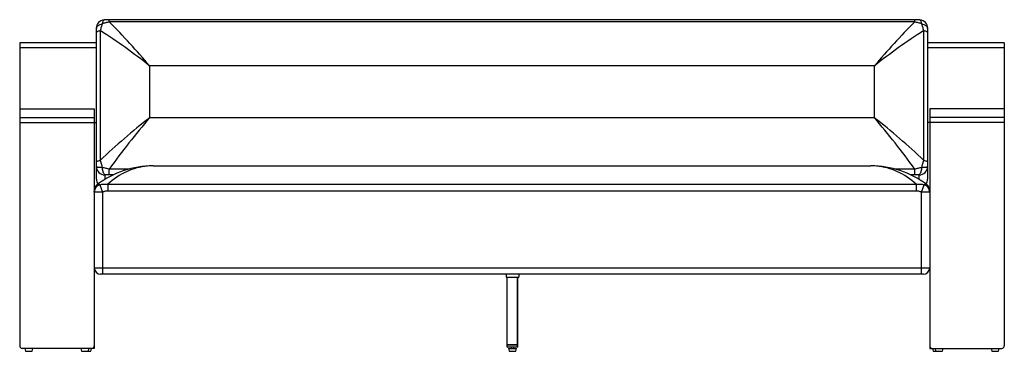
# Model space of a CAD drawing. Header units: millimetres. Extents: x -1169 to 1169, y -440 to 347.
import ezdxf

# ---------------------------------------------------------------- set-up
doc = ezdxf.new("R2010")
doc.units = ezdxf.units.MM

msp = doc.modelspace()

# ---------------------------------------------------------------- linework, layer by layer
at = {"color": 7, "linetype": 'Continuous', "lineweight": 25}
for p, q in [((956.4, 346.9), (-956.4, 346.9)), ((956.4, 341.5), (-956.4, 341.5)), ((-987, 8.8), (-987, 316.6)), ((-977.6, 321), (-977.6, 13.1)), ((977.6, 13.1), (977.6, 321)), ((987, 316.6), (987, 8.8)), ((-987, 292), (-1169, 292)), ((-1169, 292), (-1169, -427)), ((1169, 292), (987, 292)), ((1169, 292), (1169, -427)), ((-860.5, 237.1), (-860.5, 114.5)), ((860.5, 237.1), (-860.5, 237.1)), ((860.5, 114.5), (860.5, 237.1)), ((-1169, 135), (-992, 135)), ((-992, 135), (-992, -59.6)), ((1169, 135), (992, 135)), ((992, 135), (992, -59.6)), ((-1169, 115), (-992, 115)), ((-1169, 103), (-987, 103)), ((-860.5, 114.5), (860.5, 114.5)), ((1169, 103), (987, 103)), ((1169, 115), (992, 115)), ((-852.4, 0), (852.4, 0)), ((-987, -31.7), (-987, -2)), ((-956.4, -20.9), (-956.4, -7.4)), ((956.4, -20.9), (956.4, -7.4)), ((987, -2), (987, -31.7)), ((-979, -44.8), (-972, -62.2)), ((-960, -43.7), (-960, -59.7)), ((-960, -43.7), (960, -43.7)), ((960, -43.7), (960, -59.7)), ((972, -62.2), (979, -44.8)), ((-992, -62.2), (-992, -433)), ((-972, -62.2), (-992, -62.2)), ((-972, -62.2), (-972, -257)), ((960, -59.7), (-960, -59.7)), ((972, -257), (972, -62.2)), ((992, -62.2), (972, -62.2)), ((992, -62.2), (992, -433)), ((-992, -242), (992, -242)), ((977, -257), (-977, -257)), ((-14, -257), (-14, -264)), ((16, -257), (16, -264)), ((992, -243.2), (992, -243.2)), ((-14, -264), (16, -264)), ((-11.5, -425), (-11.5, -264)), ((-11.1, -425), (-11.1, -264)), ((13.1, -425), (13.1, -264)), ((13.5, -425), (13.5, -264)), ((-992, -433), (-1163, -433)), ((-1156.5, -433), (-1155, -440)), ((-1155, -440), (-1139, -440)), ((-1139, -440), (-1137.5, -433)), ((-1023.5, -433), (-1022, -440)), ((-1022, -440), (-1000, -440)), ((-1006, -440), (-1004.5, -433)), ((-1000, -440), (-998.5, -433)), ((13.5, -425), (-11.5, -425)), ((-11.5, -429.5), (-11.5, -425.5)), ((13.5, -425.5), (-11.5, -425.5)), ((-11.5, -429.5), (13.5, -429.5)), ((-11.1, -429.5), (-11.1, -425.5)), ((13, -430), (-11, -430)), ((-8.5, -433), (-7, -440)), ((-8.5, -433), (10.5, -433)), ((-7, -440), (9, -440)), ((-2, -430), (-2, -433)), ((4, -433), (4, -430)), ((9, -440), (10.5, -433)), ((13.1, -429.5), (13.1, -425.5)), ((13.5, -429.5), (13.5, -425.5)), ((992, -433), (1163, -433)), ((998.5, -433), (1000, -440)), ((1000, -440), (1022, -440)), ((1004.5, -433), (1006, -440)), ((1022, -440), (1023.5, -433)), ((1137.5, -433), (1139, -440)), ((1139, -440), (1155, -440)), ((1155, -440), (1156.5, -433))]:
    msp.add_line(p, q, dxfattribs=at)
at = {"color": 8, "linetype": 'Continuous', "lineweight": 25}
for p, q in [((-956.4, 341.5), (-956.4, 346.9)), ((956.4, 341.5), (956.4, 346.9)), ((-987, 280.2), (-1169, 280.2)), ((1169, 280.2), (987, 280.2)), ((-967, -21.3), (-967, -32.2)), ((-956.4, -7.4), (-909.1, -7.4)), ((-945.8, -20.9), (-956.4, -20.9)), ((909.1, -7.4), (956.4, -7.4)), ((956.4, -20.9), (945.8, -20.9)), ((967, -32.2), (967, -21.3))]:
    msp.add_line(p, q, dxfattribs=at)
at = {"color": 7, "linetype": 'Continuous', "lineweight": 25, "flags": 128}
for points in [[(-987, 326.4), (-986.8, 328), (-986.2, 329.5), (-985.3, 330.9), (-983.9, 332.3), (-982.3, 333.5), (-980.3, 334.7), (-978.1, 335.6), (-975.7, 336.4), (-973.1, 336.9)], [(973.1, 336.9), (975.7, 336.4), (978.1, 335.6), (980.3, 334.7), (982.3, 333.5), (983.9, 332.3), (985.3, 330.9), (986.2, 329.5), (986.8, 328), (987, 326.4)], [(-987, 316.6), (-986.8, 317.2), (-986.4, 317.9), (-985.6, 318.5), (-984.5, 319.1), (-983.2, 319.6), (-981.5, 320.1), (-979.7, 320.6), (-977.6, 321)], [(977.6, 321), (979.7, 320.6), (981.5, 320.1), (983.2, 319.6), (984.5, 319.1), (985.6, 318.5), (986.4, 317.9), (986.8, 317.2), (987, 316.6)], [(-987, 8.8), (-986.8, 9.4), (-986.4, 10), (-985.6, 10.7), (-984.5, 11.3), (-983.2, 11.8), (-981.5, 12.3), (-979.7, 12.8), (-977.6, 13.1)], [(977.6, 13.1), (979.7, 12.8), (981.5, 12.3), (983.2, 11.8), (984.5, 11.3), (985.6, 10.7), (986.4, 10), (986.8, 9.4), (987, 8.8)], [(-987, -2), (-986.8, -2.2), (-986.2, -2.4), (-985.3, -2.5), (-983.9, -2.7), (-982.3, -2.8), (-980.3, -2.9), (-978.1, -3), (-975.7, -3.1), (-973.1, -3.2)], [(-967, -21.3), (-967.9, -20.5), (-968.8, -19.2), (-969.6, -17.6), (-970.4, -15.8), (-971.1, -13.6), (-971.8, -11.2), (-972.3, -8.7), (-972.7, -6), (-973.1, -3.2)], [(-852.4, 0), (-858.8, -0.1), (-865.2, -0.6), (-871.6, -1.3), (-877.9, -2.2), (-884.3, -3.5), (-890.5, -5), (-896.8, -6.8), (-903, -8.9), (-909.1, -11.2), (-915.1, -13.8), (-921.1, -16.7), (-927, -19.8), (-932.8, -23.2), (-938.5, -26.8), (-944, -30.7), (-949.5, -34.8), (-954.8, -39.1), (-960, -43.7)], [(960, -43.7), (954.8, -39.1), (949.5, -34.8), (944, -30.7), (938.5, -26.8), (932.8, -23.2), (927, -19.8), (921.1, -16.7), (915.1, -13.8), (909.1, -11.2), (903, -8.9), (896.8, -6.8), (890.5, -5), (884.3, -3.5), (877.9, -2.2), (871.6, -1.3), (865.2, -0.6), (858.8, -0.1), (852.4, 0)], [(973.1, -3.2), (972.7, -6), (972.3, -8.7), (971.8, -11.2), (971.1, -13.6), (970.4, -15.8), (969.6, -17.6), (968.8, -19.2), (967.9, -20.5), (967, -21.3)], [(973.1, -3.2), (975.7, -3.1), (978.1, -3), (980.3, -2.9), (982.3, -2.8), (983.9, -2.7), (985.3, -2.5), (986.2, -2.4), (986.8, -2.2), (987, -2)]]:
    msp.add_lwpolyline(points, dxfattribs=at)
at = {"color": 8, "linetype": 'Continuous', "lineweight": 25, "flags": 128}
for points in [[(-968.7, 346.3), (-968.8, 346.3), (-969.6, 346), (-970.4, 345.4), (-971.1, 344.3), (-971.8, 342.9), (-972.3, 341.2), (-972.7, 339.2), (-973.1, 336.9)], [(973.1, 336.9), (972.7, 339.2), (972.3, 341.2), (971.8, 342.9), (971.1, 344.3), (970.4, 345.4), (969.6, 346), (968.8, 346.3), (968.7, 346.3)]]:
    msp.add_lwpolyline(points, dxfattribs=at)
at = {"color": 7, "linetype": 'Continuous', "lineweight": 25}
for centre, radius, start, end in [((-967, 326.4), 20, 94.9718, 180), ((-2078.7, -785), 1590.2, 39.9971, 45.1052), ((2078.7, -785), 1590.2, 134.8948, 140.0029), ((967, 326.4), 20, 0, 85.0282), ((-1713.6, -831.2), 1367.2, 51.3901, 57.4297), ((1713.6, -831.2), 1367.2, 122.5703, 128.6099), ((194.1, -1223.2), 1703.4, 128.252, 133.4635), ((732.6, -1236.8), 2089, 139.6955, 143.9493), ((-194.1, -1223.2), 1703.4, 46.5365, 51.748), ((-732.6, -1236.8), 2089, 36.0507, 40.3045), ((-852.4, -220), 220, 90, 126.7419), ((-967.4, -1.7), 19.6, 180.9159, 271.07), ((852.4, -220), 220, 53.2581, 90), ((967.3, -1.6), 19.7, 269.1182, 358.8958), ((-972, -59.7), 20, 126.7419, 180), ((-973.3, -62.6), 18.7, 107.5845, 178.7838), ((-967, -31.7), 20, 180, 215.1236), ((973.3, -62.7), 18.7, 1.323, 72.3087), ((967, -31.7), 20, 324.8764, 360), ((972, -59.7), 20, 0, 53.2581), ((-977, -242), 15, 180, 270), ((977, -242), 15, 270, 0), ((-1163, -427), 6, 180, 270), ((-998, -427), 6, 270, 0), ((-11, -425.5), 0.5, 90, 180), ((-11, -429.5), 0.5, 180, 270), ((-10.4, -425.4), 0.71, 147.6526, 189.7276), ((-10.4, -429.6), 0.71, 170.2724, 212.3474), ((12.4, -425.4), 0.71, 350.2724, 32.3474), ((13, -425.5), 0.5, 0, 90), ((12.4, -429.6), 0.71, 327.6526, 9.7276), ((13, -429.5), 0.5, 270, 0), ((998, -427), 6, 180, 270), ((1163, -427), 6, 270, 0)]:
    msp.add_arc(centre, radius, start, end, dxfattribs=at)
at = {"color": 8, "linetype": 'Continuous', "lineweight": 25}
for centre, start, end in [((-968.1, -31.7), 180.1271, 217.1053), ((968.1, -31.7), 322.8756, 359.8921)]:
    msp.add_arc(centre, 18.9, start, end, dxfattribs=at)
at = {"color": 7, "linetype": 'Continuous', "lineweight": 25}
for points, knots in [([(-973.1, 336.9), (-973.9, 334.5), (-974.7, 331.9), (-976.2, 326.6), (-977, 323.8), (-977.6, 321)], [0, 0, 0, 0, 0.5, 0.5, 1, 1, 1, 1]), ([(-956.4, 341.5), (-959.2, 341), (-962, 340.3), (-966.2, 339.2), (-967.5, 338.8), (-970.3, 337.9), (-971.7, 337.4), (-973.1, 336.9)], [0, 0, 0, 0, 0.5, 0.5, 0.75, 0.75, 1, 1, 1, 1]), ([(-956.4, 346.9), (-957, 346.9), (-958.8, 346.9), (-961.8, 346.8), (-965.3, 346.6), (-967.6, 346.4), (-968.7, 346.3)], [0, 0, 0, 0, 0.161844, 0.431675, 0.711965, 1, 1, 1, 1]), ([(968.7, 346.3), (967.7, 346.4), (965.5, 346.6), (962.2, 346.8), (959.1, 346.9), (957.2, 346.9), (956.4, 346.9)], [0, 0, 0, 0, 0.2537, 0.535775, 0.805551, 1, 1, 1, 1]), ([(973.1, 336.9), (970.3, 337.9), (967.6, 338.8), (962, 340.3), (959.2, 341), (956.4, 341.5)], [0, 0, 0, 0, 0.5, 0.5, 1, 1, 1, 1]), ([(977.6, 321), (977, 323.8), (976.2, 326.6), (975.1, 330.5), (974.7, 331.9), (973.9, 334.4), (973.5, 335.7), (973.1, 336.9)], [0, 0, 0, 0, 0.5, 0.5, 0.75, 0.75, 1, 1, 1, 1]), ([(-987, 316.6), (-987, 318.4), (-987, 320.1), (-987, 323.3), (-987, 324.9), (-987, 326.4)], [0, 0, 0, 0, 0.5, 0.5, 1, 1, 1, 1]), ([(987, 326.4), (987, 324.9), (987, 323.3), (987, 320.1), (987, 318.4), (987, 316.6)], [0, 0, 0, 0, 0.5, 0.5, 1, 1, 1, 1]), ([(-987, -2), (-987, -0.2), (-987, 1.6), (-987, 5.2), (-987, 7), (-987, 8.8)], [0, 0, 0, 0, 0.5, 0.5, 1, 1, 1, 1]), ([(-977.6, 13.1), (-977, 10.5), (-976.2, 7.9), (-975.1, 3.8), (-974.7, 2.4), (-973.9, -0.4), (-973.5, -1.8), (-973.1, -3.2)], [0, 0, 0, 0, 0.5, 0.5, 0.75, 0.75, 1, 1, 1, 1]), ([(973.1, -3.2), (973.9, -0.4), (974.7, 2.4), (976.2, 7.8), (977, 10.5), (977.6, 13.1)], [0, 0, 0, 0, 0.5, 0.5, 1, 1, 1, 1]), ([(987, 8.8), (987, 7), (987, 5.2), (987, 1.6), (987, -0.2), (987, -2)], [0, 0, 0, 0, 0.5, 0.5, 1, 1, 1, 1]), ([(-973.1, -3.2), (-970.3, -3.8), (-967.6, -4.5), (-962, -5.9), (-959.2, -6.7), (-956.4, -7.4)], [0, 0, 0, 0, 0.5, 0.5, 1, 1, 1, 1]), ([(-956.4, -20.9), (-958.2, -20.9), (-960, -20.9), (-963.5, -21.1), (-965.3, -21.2), (-967, -21.3)], [0, 0, 0, 0, 0.5, 0.5, 1, 1, 1, 1]), ([(956.4, -7.4), (959.2, -6.7), (962, -5.9), (966.2, -4.9), (967.5, -4.5), (970.3, -3.8), (971.7, -3.5), (973.1, -3.2)], [0, 0, 0, 0, 0.5, 0.5, 0.75, 0.75, 1, 1, 1, 1]), ([(967, -21.3), (965.3, -21.2), (963.5, -21.1), (960, -20.9), (958.2, -20.9), (956.4, -20.9)], [0, 0, 0, 0, 0.5, 0.5, 1, 1, 1, 1]), ([(-984, -43.7), (-983.6, -43.4), (-983.2, -43.3), (-982.5, -43.1), (-982.1, -43.1), (-981.4, -43.3), (-981.2, -43.3), (-980.8, -43.5), (-980.6, -43.6), (-979.9, -44), (-979.4, -44.4), (-979, -44.8)], [0, 0, 0, 0, 0.25, 0.25, 0.5, 0.5, 0.625, 0.625, 0.75, 0.75, 1, 1, 1, 1]), ([(-979, -44.8), (-975.9, -44), (-972.8, -43.4), (-968.1, -43.1), (-966.5, -43.1), (-964.1, -43.2), (-963.2, -43.3), (-961.6, -43.5), (-960.8, -43.6), (-960, -43.7)], [0, 0, 0, 0, 0.5, 0.5, 0.75, 0.75, 0.875, 0.875, 1, 1, 1, 1]), ([(960, -43.7), (961.6, -43.4), (963.2, -43.3), (966.4, -43.1), (968, -43.1), (970.4, -43.3), (971.2, -43.3), (972.7, -43.5), (973.5, -43.6), (975.9, -44), (977.4, -44.4), (979, -44.8)], [0, 0, 0, 0, 0.25, 0.25, 0.5, 0.5, 0.625, 0.625, 0.75, 0.75, 1, 1, 1, 1]), ([(979, -44.8), (979.4, -44.4), (979.9, -44), (980.6, -43.6), (980.8, -43.5), (981.2, -43.3), (981.4, -43.3), (982.1, -43.1), (982.5, -43.1), (983.2, -43.3), (983.6, -43.4), (984, -43.7)], [0, 0, 0, 0, 0.25, 0.25, 0.375, 0.375, 0.5, 0.5, 0.75, 0.75, 1, 1, 1, 1]), ([(-992, -62.2), (-992, -61.8), (-992, -61.5), (-992, -60.9), (-992, -60.6), (-992, -60.2), (-992, -60), (-992, -59.8), (-992, -59.7), (-992, -59.7)], [0, 0, 0, 0, 0.25, 0.25, 0.5, 0.5, 0.75, 0.75, 1, 1, 1, 1]), ([(-960, -59.7), (-961.1, -59.7), (-962.1, -59.8), (-964.1, -60), (-965.1, -60.2), (-967.1, -60.6), (-968.1, -60.9), (-970.1, -61.5), (-971, -61.8), (-972, -62.2)], [0, 0, 0, 0, 0.25, 0.25, 0.5, 0.5, 0.75, 0.75, 1, 1, 1, 1]), ([(972, -62.2), (971, -61.8), (970.1, -61.5), (968.1, -60.9), (967.1, -60.6), (965.1, -60.2), (964.1, -60), (962.1, -59.8), (961.1, -59.7), (960, -59.7)], [0, 0, 0, 0, 0.25, 0.25, 0.5, 0.5, 0.75, 0.75, 1, 1, 1, 1]), ([(992, -59.7), (992, -59.7), (992, -59.8), (992, -60), (992, -60.2), (992, -60.6), (992, -60.9), (992, -61.5), (992, -61.8), (992, -62.2)], [0, 0, 0, 0, 0.25, 0.25, 0.5, 0.5, 0.75, 0.75, 1, 1, 1, 1])]:
    msp.add_open_spline(points, degree=3, knots=knots, dxfattribs=at)

doc.saveas('drawing.dxf')
